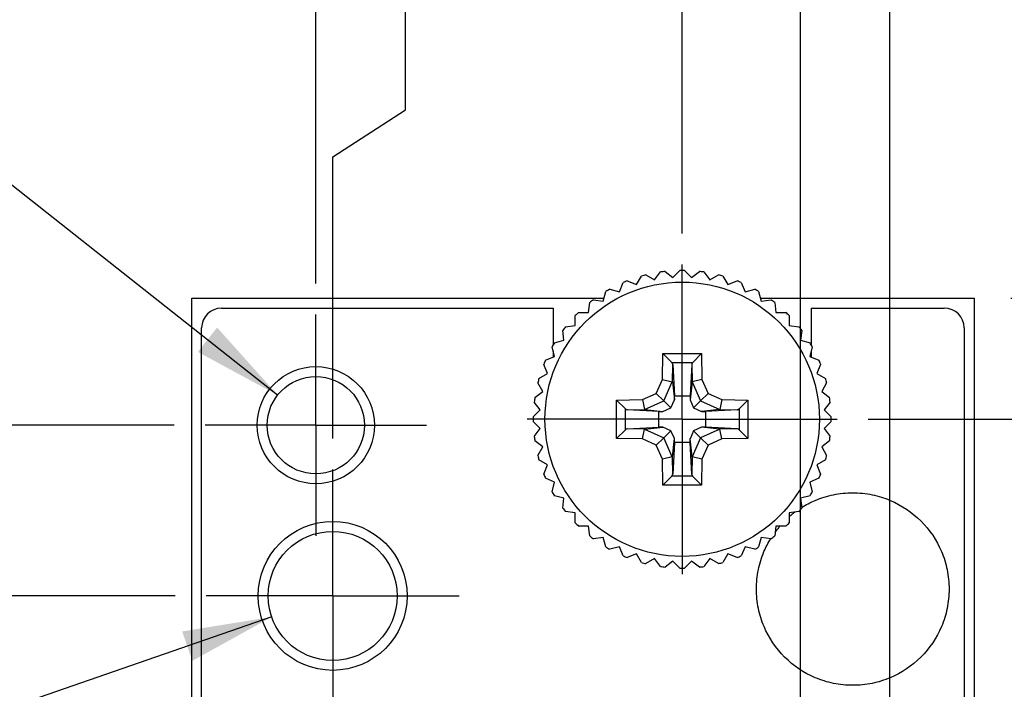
# Model space of a CAD drawing. Header units: inches. Extents: x 0 to 34, y 0 to 22.
# Tile 14 of 35: x 8.4 to 10.4, y 15.5 to 16.9. Entities that reach past the tile are written whole.
import ezdxf

# ---------------------------------------------------------------- set-up
doc = ezdxf.new("R2010")
doc.units = ezdxf.units.IN
doc.header["$LTSCALE"] = 1.87
doc.header["$MEASUREMENT"] = 0
doc.linetypes.add('CENTER', pattern=[0.6, 0.375, -0.075, 0.075, -0.075])
doc.layers.get('0').update_dxf_attribs({"linetype": 'CONTINUOUS'})
doc.layers.add('02___PRT_ALL_AXES', color=7, linetype='CONTINUOUS')
doc.layers.add('DIMENSIONS', color=7, linetype='CONTINUOUS')
doc.styles.get("Standard").update_dxf_attribs({"font": 'txt', "width": 0.8})
doc.styles.add('TEXTSTYLE_1', font='gdt', dxfattribs={"width": 0.8})
doc.dimstyles.new('DIMSTYLE_2', dxfattribs={"dimtxt": 0.125, "dimasz": 0.18, "dimexe": 0.18, "dimexo": 0.0625, "dimgap": 0.09, "dimtad": 0, "dimtih": 1, "dimtoh": 1, "dimdec": 3, "dimlfac": 0.5, "dimzin": 4, "dimdsep": 46, "dimtxsty": 'STANDARD', "dimblk": '_FILLED', "dimblk1": '_FILLED', "dimblk2": '_FILLED', "dimcen": 0.09, "dimadec": 0, "dimazin": 0, "dimtp": 0.01, "dimtm": 0.01, "dimtfac": 1, "dimtdec": 3, "dimtofl": 0, "dimtmove": 0, "dimatfit": 3, "dimldrblk": '_FILLED', "dimfxl": 1, "dimtolj": 1, "dimtzin": 4, "dimarcsym": 0})
doc.dimstyles.new('DIMSTYLE_3', dxfattribs={"dimtxt": 0.125, "dimasz": 0.18, "dimexe": 0.18, "dimexo": 0.0625, "dimgap": 0.09, "dimtad": 0, "dimtih": 1, "dimtoh": 1, "dimdec": 3, "dimlfac": 0.5, "dimzin": 4, "dimdsep": 46, "dimtxsty": 'STANDARD', "dimblk": '_FILLED', "dimblk1": '_FILLED', "dimblk2": '_FILLED', "dimcen": 0.09, "dimadec": 0, "dimazin": 0, "dimtp": 0.01, "dimtm": 0.01, "dimtfac": 1, "dimtdec": 3, "dimtofl": 0, "dimtmove": 0, "dimatfit": 3, "dimldrblk": '_FILLED', "dimfxl": 1, "dimtolj": 1, "dimtzin": 4, "dimarcsym": 0})

# ---------------------------------------------------------------- blocks, each defined once
blk = doc.blocks.new('*D7')
at = {"layer": 'DIMENSIONS', "color": 2, "linetype": 'CONTINUOUS'}
blk.add_line((10.4175, 16.2964), (11.031, 16.2964), dxfattribs=at)
at = {"layer": 'DIMENSIONS', "color": 2, "linetype": 'CONTINUOUS', "insert": (11.0935, 16.3589), "char_height": 0.125, "width": 1.425, "attachment_point": 1, "line_spacing_factor": 0.9}
blk.add_mtext('4.942{\\Ftxt.shx;\\W1.000000;\\H0.125000; }[125.53]', dxfattribs=at)
blk = doc.blocks.new('_FILLED')
at = {"color": 0, "linetype": 'BYBLOCK'}
blk.add_solid([(0, 0), (-1, 0.174), (-1, -0.174)], dxfattribs=at)
blk = doc.blocks.new('*D13')
at = {"layer": 'DIMENSIONS', "color": 2, "linetype": 'CONTINUOUS'}
blk.add_line((8.734, 15.6964), (7.9943, 15.6964), dxfattribs=at)
at = {"layer": 'DIMENSIONS', "color": 2, "linetype": 'CONTINUOUS', "insert": (7.9318, 15.7589), "char_height": 0.125, "width": 1.425, "attachment_point": 3, "line_spacing_factor": 0.9}
blk.add_mtext('4.642{\\Ftxt.shx;\\W1.000000;\\H0.125000; }[117.91]', dxfattribs=at)
blk = doc.blocks.new('*D14')
at = {"layer": 'DIMENSIONS', "color": 2, "linetype": 'CONTINUOUS'}
blk.add_line((8.732, 16.0404), (7.9943, 16.0404), dxfattribs=at)
at = {"layer": 'DIMENSIONS', "color": 2, "linetype": 'CONTINUOUS', "insert": (7.9318, 16.1029), "char_height": 0.125, "width": 1.425, "attachment_point": 3, "line_spacing_factor": 0.9}
blk.add_mtext('4.814{\\Ftxt.shx;\\W1.000000;\\H0.125000; }[122.28]', dxfattribs=at)
blk = doc.blocks.new('*D19')
at = {"layer": 'DIMENSIONS', "color": 2, "linetype": 'CONTINUOUS'}
blk.add_line((10.13, 16.0524), (11.031, 16.0524), dxfattribs=at)
at = {"layer": 'DIMENSIONS', "color": 2, "linetype": 'CONTINUOUS', "insert": (11.0935, 16.1149), "char_height": 0.125, "width": 1.425, "attachment_point": 1, "line_spacing_factor": 0.9}
blk.add_mtext('4.820{\\Ftxt.shx;\\W1.000000;\\H0.125000; }[122.43]', dxfattribs=at)
blk = doc.blocks.new('*D27')
at = {"layer": 'DIMENSIONS', "color": 2, "linetype": 'CONTINUOUS'}
blk.add_line((9.0175, 16.3259), (9.0175, 17.0399), dxfattribs=at)
at = {"layer": 'DIMENSIONS', "color": 2, "linetype": 'CONTINUOUS', "insert": (8.955, 17.1024), "char_height": 0.125, "width": 1.225, "attachment_point": 1, "rotation": 90, "line_spacing_factor": 0.9}
blk.add_mtext('-.169{\\Ftxt.shx;\\W1.000000;\\H0.125000; }[4.29]', dxfattribs=at)
blk = doc.blocks.new('*D28')
at = {"layer": 'DIMENSIONS', "color": 2, "linetype": 'CONTINUOUS'}
for p, q in [((9.1982, 16.6758), (9.1982, 17.0399)), ((9.0515, 16.5815), (9.1982, 16.6758)), ((9.0515, 16.0139), (9.0515, 16.5815))]:
    blk.add_line(p, q, dxfattribs=at)
at = {"layer": 'DIMENSIONS', "color": 2, "linetype": 'CONTINUOUS', "insert": (9.1357, 17.1024), "char_height": 0.125, "width": 1.225, "attachment_point": 1, "rotation": 90, "line_spacing_factor": 0.9}
blk.add_mtext('-.152{\\Ftxt.shx;\\W1.000000;\\H0.125000; }[3.86]', dxfattribs=at)
blk = doc.blocks.new('*D29')
at = {"layer": 'DIMENSIONS', "color": 2, "linetype": 'CONTINUOUS'}
blk.add_line((9.7555, 16.4269), (9.7555, 17.0399), dxfattribs=at)
at = {"layer": 'DIMENSIONS', "color": 2, "linetype": 'CONTINUOUS', "insert": (9.693, 17.1024), "char_height": 0.125, "width": 1.125, "attachment_point": 1, "rotation": 90, "line_spacing_factor": 0.9}
blk.add_mtext('.200{\\Ftxt.shx;\\W1.000000;\\H0.125000; }[5.08]', dxfattribs=at)
blk = doc.blocks.new('*D30')
at = {"layer": 'DIMENSIONS', "color": 2, "linetype": 'CONTINUOUS'}
blk.add_line((9.9935, 14.8069), (9.9935, 17.0399), dxfattribs=at)
at = {"layer": 'DIMENSIONS', "color": 2, "linetype": 'CONTINUOUS', "insert": (9.931, 17.1024), "char_height": 0.125, "width": 1.325, "attachment_point": 1, "rotation": 90, "line_spacing_factor": 0.9}
blk.add_mtext('2X .319{\\Ftxt.shx;\\W1.000000;\\H0.125000; }[8.1]', dxfattribs=at)
blk = doc.blocks.new('*D31')
at = {"layer": 'DIMENSIONS', "color": 2, "linetype": 'CONTINUOUS'}
blk.add_line((10.1735, 14.8069), (10.1735, 17.0399), dxfattribs=at)
at = {"layer": 'DIMENSIONS', "color": 2, "linetype": 'CONTINUOUS', "insert": (10.111, 17.1024), "char_height": 0.125, "width": 1.525, "attachment_point": 1, "rotation": 90, "line_spacing_factor": 0.9}
blk.add_mtext('2X .409{\\Ftxt.shx;\\W1.000000;\\H0.125000; }[10.39]', dxfattribs=at)
blk = doc.blocks.new('*D32')
at = {"layer": 'DIMENSIONS', "color": 2, "linetype": 'CONTINUOUS'}
for p, q in [((8.9287, 15.654), (8.1093, 15.3708)), ((8.1093, 15.3708), (7.9918, 15.3708))]:
    blk.add_line(p, q, dxfattribs=at)
at = {"layer": 'DIMENSIONS', "color": 2, "linetype": 'CONTINUOUS', "xscale": 0.18, "yscale": 0.18, "zscale": 0.18, "rotation": 19.0633331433}
blk.add_blockref('_FILLED', (8.9287, 15.654), dxfattribs=at)
at = {"layer": 'DIMENSIONS', "color": 2, "linetype": 'CONTINUOUS', "insert": (7.9293, 15.4333), "char_height": 0.125, "width": 1.491667, "attachment_point": 3, "line_spacing_factor": 0.9}
blk.add_mtext('2X \\Fgdt;{\\Fgdt;n}\\Ftxt;.130{\\Ftxt.shx;\\W1.000000;\\H0.125000; }[3.3]\\PTAP M4', dxfattribs=at)
blk = doc.blocks.new('*D33')
at = {"layer": 'DIMENSIONS', "color": 2, "linetype": 'CONTINUOUS'}
for p, q in [((8.1172, 16.7511), (7.9997, 16.7511)), ((8.9406, 16.1011), (8.1172, 16.7511))]:
    blk.add_line(p, q, dxfattribs=at)
at = {"layer": 'DIMENSIONS', "color": 2, "linetype": 'CONTINUOUS', "xscale": 0.18, "yscale": 0.18, "zscale": 0.18, "rotation": 321.7171956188}
blk.add_blockref('_FILLED', (8.9406, 16.1011), dxfattribs=at)
at = {"layer": 'DIMENSIONS', "color": 2, "linetype": 'CONTINUOUS', "insert": (7.9372, 16.8136), "char_height": 0.125, "width": 1.291667, "attachment_point": 3, "line_spacing_factor": 0.9, "style": 'TEXTSTYLE_1'}
blk.add_mtext('{\\Fgdt;n}\\Ftxt;.098{\\Ftxt.shx;\\W1.000000;\\H0.125000; }[2.49]\\PTAP M3', dxfattribs=at)

msp = doc.modelspace()

# ---------------------------------------------------------------- linework, layer by layer
at = {"color": 7, "linetype": 'CONTINUOUS'}
for p, q in [((9.6824, 16.3434), (9.6997, 16.3334)), ((9.6997, 16.3334), (9.7118, 16.3492)), ((9.721, 16.3504), (9.7368, 16.3383)), ((9.7368, 16.3383), (9.7509, 16.3524)), ((9.7602, 16.3524), (9.7743, 16.3383)), ((9.7743, 16.3383), (9.7901, 16.3504)), ((9.7993, 16.3492), (9.8114, 16.3334)), ((9.8114, 16.3334), (9.8287, 16.3434)), ((9.6289, 16.3093), (9.6365, 16.3278)), ((9.645, 16.3313), (9.6635, 16.3237)), ((9.6635, 16.3237), (9.6735, 16.341)), ((9.8376, 16.341), (9.8476, 16.3237)), ((9.8476, 16.3237), (9.8661, 16.3313)), ((9.8746, 16.3278), (9.8822, 16.3093)), ((9.5964, 16.2906), (9.6016, 16.3099)), ((9.6096, 16.3145), (9.6289, 16.3093)), ((9.8822, 16.3093), (9.9015, 16.3145)), ((9.9095, 16.3099), (9.9147, 16.2906)), ((8.7675, 6.1684), (8.7675, 16.2964)), ((8.7675, 16.2964), (9.598, 16.2964)), ((9.5667, 16.2678), (9.5693, 16.2876)), ((9.5766, 16.2932), (9.5964, 16.2906)), ((9.9131, 16.2964), (10.3435, 16.2964)), ((9.9147, 16.2906), (9.9345, 16.2932)), ((9.9418, 16.2876), (9.9444, 16.2678)), ((10.3435, 16.2964), (10.3435, 6.1684)), ((8.8275, 16.2764), (9.4955, 16.2764)), ((9.5467, 16.2678), (9.5667, 16.2678)), ((9.9444, 16.2678), (9.9644, 16.2678)), ((10.0155, 16.2764), (10.2835, 16.2764)), ((9.5402, 16.2413), (9.5402, 16.2613)), ((9.9709, 16.2613), (9.9709, 16.2413)), ((8.7875, 6.2284), (8.7875, 16.2364)), ((9.5174, 16.2116), (9.5148, 16.2314)), ((9.5204, 16.2387), (9.5402, 16.2413)), ((9.9709, 16.2413), (9.9907, 16.2387)), ((9.9963, 16.2314), (9.9937, 16.2116)), ((10.3235, 16.2364), (10.3235, 6.2284)), ((9.4981, 16.2064), (9.5174, 16.2116)), ((9.9937, 16.2116), (10.013, 16.2064)), ((9.4986, 16.1791), (9.4935, 16.1984)), ((9.7158, 16.1325), (9.7168, 16.1849)), ((9.7168, 16.1849), (9.7943, 16.1849)), ((9.7168, 16.1849), (9.7345, 16.1669)), ((9.7943, 16.1849), (9.7767, 16.1669)), ((9.7943, 16.1849), (9.7952, 16.1325)), ((10.0176, 16.1984), (10.0125, 16.1791)), ((9.4802, 16.1715), (9.4986, 16.1791)), ((9.7345, 16.1669), (9.7767, 16.1669)), ((10.0125, 16.1791), (10.0309, 16.1715)), ((9.467, 16.1345), (9.4843, 16.1445)), ((9.4843, 16.1445), (9.4767, 16.1629)), ((9.7358, 16.1278), (9.7364, 16.163)), ((9.7364, 16.163), (9.7398, 16.0995)), ((9.7747, 16.163), (9.7713, 16.0995)), ((9.7747, 16.163), (9.7753, 16.1278)), ((10.0344, 16.1629), (10.0268, 16.1445)), ((10.0268, 16.1445), (10.0441, 16.1345)), ((9.4746, 16.1083), (9.4646, 16.1256)), ((9.7034, 16.1046), (9.7158, 16.1325)), ((9.7158, 16.1325), (9.7356, 16.1281)), ((9.7184, 16.0896), (9.7356, 16.1281)), ((9.7356, 16.1281), (9.7358, 16.1278)), ((9.7358, 16.1278), (9.7397, 16.0916)), ((9.7753, 16.1278), (9.7714, 16.0916)), ((9.7753, 16.1278), (9.7755, 16.1281)), ((9.7952, 16.1325), (9.7755, 16.1281)), ((9.7755, 16.1281), (9.7927, 16.0896)), ((9.7952, 16.1325), (9.8077, 16.1046)), ((10.0465, 16.1256), (10.0365, 16.1083)), ((9.4588, 16.0962), (9.4746, 16.1083)), ((10.0365, 16.1083), (10.0523, 16.0962)), ((9.4697, 16.0712), (9.4575, 16.087)), ((9.6231, 16.0912), (9.6755, 16.0921)), ((9.6231, 16.0136), (9.6231, 16.0912)), ((9.6231, 16.0912), (9.641, 16.0735)), ((9.6755, 16.0921), (9.7034, 16.1046)), ((9.6755, 16.0921), (9.6798, 16.0724)), ((9.6798, 16.0724), (9.7184, 16.0896)), ((9.7034, 16.1046), (9.7184, 16.0896)), ((9.7184, 16.0896), (9.7325, 16.0755)), ((9.7325, 16.0755), (9.7397, 16.0916)), ((9.7397, 16.0916), (9.7398, 16.0995)), ((9.7398, 16.0995), (9.7713, 16.0995)), ((9.7713, 16.0995), (9.7714, 16.0916)), ((9.7714, 16.0916), (9.7786, 16.0755)), ((9.7927, 16.0896), (9.7786, 16.0755)), ((9.8077, 16.1046), (9.7927, 16.0896)), ((9.7927, 16.0896), (9.8313, 16.0724)), ((9.8077, 16.1046), (9.8356, 16.0921)), ((9.8356, 16.0921), (9.8313, 16.0724)), ((9.8356, 16.0921), (9.888, 16.0912)), ((9.888, 16.0912), (9.8701, 16.0735)), ((9.888, 16.0912), (9.888, 16.0136)), ((10.0535, 16.087), (10.0414, 16.0712)), ((9.4556, 16.057), (9.4697, 16.0712)), ((9.641, 16.0313), (9.641, 16.0735)), ((9.645, 16.0716), (9.6802, 16.0722)), ((9.7085, 16.0682), (9.645, 16.0716)), ((9.6802, 16.0722), (9.6798, 16.0724)), ((9.6802, 16.0722), (9.7164, 16.0683)), ((9.7085, 16.0682), (9.7164, 16.0683)), ((9.7085, 16.0367), (9.7085, 16.0682)), ((9.7164, 16.0683), (9.7325, 16.0755)), ((9.7786, 16.0755), (9.7947, 16.0683)), ((9.8309, 16.0722), (9.7947, 16.0683)), ((9.7947, 16.0683), (9.8026, 16.0682)), ((9.8661, 16.0716), (9.8026, 16.0682)), ((9.8026, 16.0682), (9.8026, 16.0367)), ((9.8313, 16.0724), (9.8309, 16.0722)), ((9.8309, 16.0722), (9.8661, 16.0716)), ((9.8701, 16.0735), (9.8701, 16.0313)), ((10.0414, 16.0712), (10.0555, 16.057)), ((9.4697, 16.0337), (9.4556, 16.0478)), ((10.0555, 16.0478), (10.0414, 16.0337)), ((9.4575, 16.0178), (9.4697, 16.0337)), ((9.6231, 16.0136), (9.641, 16.0313)), ((9.645, 16.0332), (9.7085, 16.0367)), ((9.6802, 16.0326), (9.645, 16.0332)), ((9.6755, 16.0127), (9.6798, 16.0325)), ((9.6798, 16.0325), (9.6802, 16.0326)), ((9.6798, 16.0325), (9.7184, 16.0153)), ((9.6802, 16.0326), (9.7164, 16.0366)), ((9.7164, 16.0366), (9.7085, 16.0367)), ((9.7325, 16.0294), (9.7164, 16.0366)), ((9.7184, 16.0153), (9.7325, 16.0294)), ((9.7397, 16.0133), (9.7325, 16.0294)), ((9.7786, 16.0294), (9.7714, 16.0132)), ((9.7947, 16.0366), (9.7786, 16.0294)), ((9.7927, 16.0153), (9.7786, 16.0294)), ((9.8313, 16.0325), (9.7927, 16.0153)), ((9.8026, 16.0367), (9.7947, 16.0366)), ((9.8309, 16.0326), (9.7947, 16.0366)), ((9.8661, 16.0332), (9.8026, 16.0367)), ((9.8661, 16.0332), (9.8309, 16.0326)), ((9.8309, 16.0326), (9.8313, 16.0325)), ((9.8356, 16.0127), (9.8313, 16.0325)), ((9.888, 16.0136), (9.8701, 16.0313)), ((10.0414, 16.0337), (10.0535, 16.0178)), ((9.4746, 15.9965), (9.4588, 16.0087)), ((9.6755, 16.0127), (9.6231, 16.0136)), ((9.7034, 16.0003), (9.6755, 16.0127)), ((9.7034, 16.0003), (9.7184, 16.0153)), ((9.7356, 15.9767), (9.7184, 16.0153)), ((9.7358, 15.977), (9.7397, 16.0133)), ((9.7398, 16.0054), (9.7397, 16.0132)), ((9.7713, 16.0054), (9.7714, 16.0133)), ((9.7753, 15.977), (9.7714, 16.0132)), ((9.7927, 16.0153), (9.7755, 15.9767)), ((9.8077, 16.0003), (9.7927, 16.0153)), ((9.8356, 16.0127), (9.8077, 16.0003)), ((9.888, 16.0136), (9.8356, 16.0127)), ((10.0523, 16.0087), (10.0365, 15.9965)), ((9.4646, 15.9792), (9.4746, 15.9965)), ((9.7158, 15.9723), (9.7034, 16.0003)), ((9.7398, 16.0054), (9.7364, 15.9418)), ((9.7713, 16.0054), (9.7398, 16.0054)), ((9.7747, 15.9418), (9.7713, 16.0054)), ((9.8077, 16.0003), (9.7952, 15.9723)), ((10.0365, 15.9965), (10.0465, 15.9792)), ((9.4843, 15.9603), (9.467, 15.9703)), ((9.7356, 15.9767), (9.7158, 15.9723)), ((9.7168, 15.9199), (9.7158, 15.9723)), ((9.7358, 15.977), (9.7356, 15.9767)), ((9.7364, 15.9418), (9.7358, 15.977)), ((9.7753, 15.977), (9.7747, 15.9418)), ((9.7755, 15.9767), (9.7753, 15.977)), ((9.7952, 15.9723), (9.7755, 15.9767)), ((9.7952, 15.9723), (9.7943, 15.9199)), ((10.0441, 15.9703), (10.0268, 15.9603)), ((9.4767, 15.9419), (9.4843, 15.9603)), ((10.0268, 15.9603), (10.0344, 15.9419)), ((9.4986, 15.9257), (9.4802, 15.9334)), ((9.7344, 15.9379), (9.7168, 15.9199)), ((9.7767, 15.9379), (9.7345, 15.9379)), ((9.7943, 15.9199), (9.7766, 15.9379)), ((10.0309, 15.9334), (10.0125, 15.9257)), ((9.4935, 15.9064), (9.4986, 15.9257)), ((9.7943, 15.9199), (9.7168, 15.9199)), ((10.0125, 15.9257), (10.0176, 15.9064)), ((9.5174, 15.8933), (9.4981, 15.8984)), ((9.5148, 15.8735), (9.5174, 15.8933)), ((10.013, 15.8984), (9.9937, 15.8933)), ((9.9937, 15.8933), (9.9963, 15.8735)), ((9.5402, 15.8635), (9.5204, 15.8662)), ((9.5402, 15.8436), (9.5402, 15.8635)), ((9.9907, 15.8662), (9.9709, 15.8635)), ((9.9709, 15.8635), (9.9709, 15.8436)), ((9.5667, 15.8371), (9.5467, 15.8371)), ((9.5693, 15.8173), (9.5667, 15.8371)), ((9.9444, 15.8371), (9.9418, 15.8173)), ((9.9644, 15.8371), (9.9444, 15.8371)), ((9.5964, 15.8142), (9.5766, 15.8116)), ((9.6016, 15.795), (9.5964, 15.8142)), ((9.9147, 15.8142), (9.9095, 15.795)), ((9.9345, 15.8116), (9.9147, 15.8142)), ((9.6289, 15.7955), (9.6096, 15.7903)), ((9.6365, 15.7771), (9.6289, 15.7955)), ((9.8822, 15.7955), (9.8746, 15.7771)), ((9.9015, 15.7903), (9.8822, 15.7955)), ((9.6635, 15.7812), (9.645, 15.7735)), ((9.6735, 15.7639), (9.6635, 15.7812)), ((9.6997, 15.7715), (9.6824, 15.7615)), ((9.7118, 15.7556), (9.6997, 15.7715)), ((9.8114, 15.7715), (9.7993, 15.7556)), ((9.8287, 15.7615), (9.8114, 15.7715)), ((9.8476, 15.7812), (9.8376, 15.7639)), ((9.8661, 15.7735), (9.8476, 15.7812)), ((9.7368, 15.7666), (9.721, 15.7544)), ((9.7509, 15.7525), (9.7368, 15.7666)), ((9.7743, 15.7666), (9.7602, 15.7525)), ((9.7901, 15.7544), (9.7743, 15.7666))]:
    msp.add_line(p, q, dxfattribs=at)
msp.add_circle((9.7555, 16.0524), 0.2764, dxfattribs=at)
for centre, radius, start, end in [((9.7556, 16.0523), 0.3001, 104.12, 105.8825), ((9.7556, 16.0524), 0.3, 96.6203, 98.3831), ((9.7555, 16.052), 0.3005, 89.1083, 90.8686), ((9.7557, 16.0532), 0.2992, 81.6255, 83.3935), ((9.7551, 16.0508), 0.3017, 74.1213, 75.8744), ((9.7552, 16.0533), 0.2991, 111.6186, 113.3869), ((9.7565, 16.0549), 0.2973, 66.6024, 68.3812), ((9.7551, 16.0533), 0.299, 119.12, 120.8889), ((9.755, 16.0513), 0.3012, 59.1333, 60.8893), ((9.7557, 16.0523), 0.3002, 126.6185, 128.3805), ((9.7552, 16.052), 0.3005, 51.6068, 53.3667), ((8.8275, 16.2364), 0.04, 90, 180), ((9.7558, 16.0522), 0.3003, 134.1249, 135.8863), ((9.7564, 16.0531), 0.2989, 44.1277, 45.8971), ((10.2835, 16.2364), 0.04, 0, 90), ((9.7548, 16.053), 0.299, 141.613, 143.3817), ((9.7544, 16.0515), 0.3015, 36.6212, 38.3755), ((9.7565, 16.0518), 0.3012, 149.1185, 150.8748), ((9.7564, 16.053), 0.299, 29.1102, 30.8794), ((9.7554, 16.0526), 0.2998, 156.6304, 158.3948), ((9.7553, 16.0523), 0.3003, 21.6273, 23.3885), ((9.7553, 16.0524), 0.2998, 164.1057, 165.8699), ((9.755, 16.0523), 0.3006, 14.1178, 15.8774), ((9.7571, 16.0522), 0.3016, 171.6301, 173.3837), ((9.7559, 16.0525), 0.2996, 6.6175, 8.3827), ((9.7527, 16.0524), 0.2972, 179.1098, 180.8902), ((9.7557, 16.0524), 0.2999, 359.118, 0.882), ((9.7571, 16.0526), 0.3016, 186.6163, 188.3699), ((9.7559, 16.0524), 0.2996, 351.6173, 353.3825), ((9.7553, 16.0524), 0.2998, 194.1301, 195.8943), ((9.755, 16.0526), 0.3006, 344.1226, 345.8822), ((9.7554, 16.0523), 0.2998, 201.6052, 203.3696), ((9.7553, 16.0526), 0.3003, 336.6115, 338.3727), ((9.7565, 16.053), 0.3012, 209.1252, 210.8815), ((9.7564, 16.0519), 0.299, 329.1206, 330.8898), ((9.7548, 16.0519), 0.299, 216.6183, 218.387), ((9.7544, 16.0533), 0.3015, 321.6245, 323.3788), ((9.7558, 16.0526), 0.3003, 224.1137, 225.8751), ((9.7564, 16.0517), 0.2989, 314.1029, 315.8723), ((9.7557, 16.0526), 0.3002, 231.6195, 233.3815), ((9.7552, 16.0528), 0.3005, 306.6333, 308.3932), ((9.7551, 16.0516), 0.299, 239.1111, 240.88), ((9.755, 16.0535), 0.3012, 299.1107, 300.8667), ((9.7552, 16.0516), 0.2991, 246.6131, 248.3814), ((9.7565, 16.05), 0.2973, 291.6188, 293.3976), ((9.7556, 16.0525), 0.3001, 254.1175, 255.88), ((9.7556, 16.0525), 0.3, 261.6169, 263.3797), ((9.7555, 16.0529), 0.3005, 269.1314, 270.8917), ((9.7557, 16.0516), 0.2992, 276.6065, 278.3745), ((9.7551, 16.0541), 0.3017, 284.1256, 285.8787)]:
    msp.add_arc(centre, radius, start, end, dxfattribs=at)
at = {"color": 40, "linetype": 'CONTINUOUS'}
for centre, radius, start, end in [((10.0995, 15.7097), 0.1946, 130.0659, 131.342), ((10.0999, 15.7091), 0.1954, 127.6239, 130.0653), ((10.1002, 15.7088), 0.1958, 127.0424, 127.6247), ((10.1005, 15.7091), 0.1958, 142.3627, 143.6318), ((10.1001, 15.7093), 0.1954, 139.9219, 142.3633), ((10.0997, 15.7097), 0.1948, 139.1649, 139.9212)]:
    msp.add_arc(centre, radius, start, end, dxfattribs=at)
at = {"color": 7, "linetype": 'CONTINUOUS'}
msp.add_ellipse((9.6453, 16.0132), major_axis=(-0.0001, 0.02), ratio=0.487612, start_param=0.023739, end_param=0.442618, dxfattribs=at)
for points, knots in [([(9.7364, 16.163), (9.7364, 16.1633), (9.7362, 16.164), (9.7358, 16.165), (9.7353, 16.166), (9.7348, 16.1667), (9.7345, 16.1669)], [0, 0, 0, 0, 0.229991, 0.471038, 0.726338, 1, 1, 1, 1]), ([(9.7767, 16.1669), (9.7761, 16.1664), (9.7752, 16.1652), (9.7748, 16.1637), (9.7747, 16.163)], [0, 0, 0, 0, 0.533893, 1, 1, 1, 1]), ([(9.641, 16.0735), (9.6416, 16.073), (9.6428, 16.0721), (9.6443, 16.0716), (9.645, 16.0716)], [0, 0, 0, 0, 0.533893, 1, 1, 1, 1]), ([(9.8661, 16.0716), (9.8665, 16.0716), (9.8672, 16.0717), (9.8682, 16.0721), (9.8691, 16.0727), (9.8698, 16.0732), (9.8701, 16.0735)], [0, 0, 0, 0, 0.229991, 0.471038, 0.726338, 1, 1, 1, 1]), ([(9.8701, 16.0313), (9.8695, 16.0319), (9.8683, 16.0328), (9.8668, 16.0332), (9.8661, 16.0332)], [0, 0, 0, 0, 0.533893, 1, 1, 1, 1]), ([(9.7345, 15.9379), (9.7348, 15.9382), (9.7353, 15.9388), (9.7358, 15.9398), (9.7362, 15.9408), (9.7364, 15.9415), (9.7364, 15.9418)], [0, 0, 0, 0, 0.273672, 0.52896, 0.77001, 1, 1, 1, 1]), ([(9.7767, 15.9379), (9.7762, 15.9385), (9.7752, 15.9397), (9.7748, 15.9411), (9.7747, 15.9418)], [0, 0, 0, 0, 0.535971, 1, 1, 1, 1])]:
    msp.add_open_spline(points, degree=3, knots=knots, dxfattribs=at)
at = {"color": 40, "linetype": 'CONTINUOUS'}
for points, knots in [([(9.9958, 15.8744), (10.0046, 15.88), (10.0253, 15.8908), (10.0601, 15.9016), (10.0991, 15.9055), (10.1381, 15.9016), (10.1867, 15.8866), (10.2397, 15.8508), (10.2755, 15.7978), (10.2905, 15.7492), (10.2931, 15.7233), (10.2931, 15.7102)], [0, 0, 0, 0, 0.075866, 0.168365, 0.263699, 0.359011, 0.451494, 0.631876, 0.812244, 0.90471, 1, 1, 1, 1]), ([(9.9051, 15.7102), (9.9051, 15.7233), (9.9077, 15.7492), (9.9182, 15.7833), (9.9286, 15.8034), (9.9338, 15.8117)], [0, 0, 0, 0, 0.368589, 0.726262, 1, 1, 1, 1]), ([(10.2931, 15.7102), (10.2931, 15.6971), (10.2905, 15.6712), (10.2755, 15.6226), (10.2397, 15.5696), (10.1867, 15.5339), (10.1381, 15.5188), (10.0991, 15.5149), (10.0601, 15.5188), (10.0115, 15.5339), (9.9585, 15.5696), (9.9227, 15.6226), (9.9077, 15.6712), (9.9051, 15.6971), (9.9051, 15.7102)], [0, 0, 0, 0, 0.064717, 0.127512, 0.249991, 0.37247, 0.435265, 0.49998, 0.56471, 0.627516, 0.750006, 0.872488, 0.935283, 1, 1, 1, 1])]:
    msp.add_open_spline(points, degree=3, knots=knots, dxfattribs=at)
at = {"layer": '02___PRT_ALL_AXES', "color": 7, "linetype": 'CENTER'}
for p, q in [((9.7555, 16.0524), (9.7555, 16.3644)), ((9.0175, 16.0404), (9.0175, 16.2634)), ((9.7555, 16.0524), (9.4435, 16.0524)), ((9.7555, 16.0524), (9.7555, 15.7404)), ((9.7555, 16.0524), (10.0675, 16.0524)), ((9.0175, 16.0404), (8.7945, 16.0404)), ((9.0175, 16.0404), (9.0175, 15.8174)), ((9.0175, 16.0404), (9.2405, 16.0404)), ((9.0515, 15.6964), (9.0515, 15.9514)), ((9.0515, 15.6964), (8.7965, 15.6964)), ((9.0515, 15.6964), (9.0515, 15.4414)), ((9.0515, 15.6964), (9.3065, 15.6964))]:
    msp.add_line(p, q, dxfattribs=at)
at = {"layer": '02___PRT_ALL_AXES', "color": 7, "linetype": 'CONTINUOUS'}
for p, q in [((9.4955, 16.2764), (9.4955, 16.2021)), ((10.0155, 16.2764), (10.0155, 16.2021)), ((9.4955, 16.1906), (9.4955, 16.1778)), ((10.0155, 16.1906), (10.0155, 16.1778))]:
    msp.add_line(p, q, dxfattribs=at)
for centre, radius in [((9.0175, 16.0404), 0.118), ((9.0175, 16.0404), 0.098), ((9.0515, 15.6964), 0.15), ((9.0515, 15.6964), 0.13)]:
    msp.add_circle(centre, radius, dxfattribs=at)

# ---------------------------------------------------------------- dimensions: what is measured, and where the dimension line sits
at = {"layer": 'DIMENSIONS', "color": 2, "linetype": 'CONTINUOUS'}
for feature_location, offset, dtype, origin, text, picture, middle in [((10.1735, 14.8069), (0, 2.233), 1, (9.3555, 14.7444), '2X <>', '*D31', (10.1735, 17.8649)), ((9.9935, 14.8069), (0, 2.233), 1, (9.3555, 14.7444), '2X <>', '*D30', (9.9935, 17.7649)), ((9.0175, 16.3259), (0, 0.714), 1, (9.3555, 16.2634), '-<>', '*D27', (9.0175, 17.7149)), ((9.0515, 16.0139), (0.1467, 1.026), 0, (9.3555, 15.9514), '-<>', '*D28', (9.1982, 17.7149))]:
    dim = msp.add_ordinate_dim(feature_location=feature_location, offset=offset, dtype=dtype, origin=origin, text=text, dimstyle='DIMSTYLE_2', dxfattribs=at)
    dim.commit()
    dim.dimension.update_dxf_attribs({"geometry": picture, "text_midpoint": middle})
for feature_location, offset, dtype, origin, picture, middle in [((9.7555, 16.4269), (0, 0.613), 1, (9.3555, 16.3644), '*D29', (9.7555, 17.6649)), ((10.4175, 16.2964), (0.6136, 0), 0, (9.0435, 6.4124), '*D7', (11.806, 16.2964)), ((10.13, 16.0524), (0.901, 0), 0, (10.0675, 6.4124), '*D19', (11.806, 16.0524)), ((8.732, 16.0404), (-0.7377, 0), 0, (8.7945, 6.4124), '*D14', (6.9193, 16.0404)), ((8.734, 15.6964), (-0.7397, 0), 0, (8.7965, 6.4124), '*D13', (6.9193, 15.6964))]:
    dim = msp.add_ordinate_dim(feature_location=feature_location, offset=offset, dtype=dtype, origin=origin, dimstyle='DIMSTYLE_2', dxfattribs=at)
    dim.commit()
    dim.dimension.update_dxf_attribs({"geometry": picture, "text_midpoint": middle})
for p1, p2, text, picture, middle in [((8.9406, 16.1011), (9.0945, 15.9797), '<>\\PTAP M3', '*D33', (7.1247, 16.6417)), ((8.9287, 15.654), (9.1744, 15.7389), '2X <>\\PTAP M4', '*D32', (6.9835, 15.2615))]:
    dim = msp.add_diameter_dim_2p(p1=p1, p2=p2, text=text, dimstyle='DIMSTYLE_3', dxfattribs=at)
    dim.commit()
    dim.dimension.update_dxf_attribs({"geometry": picture, "text_midpoint": middle, "dimtype": 163})

doc.saveas('drawing.dxf')
